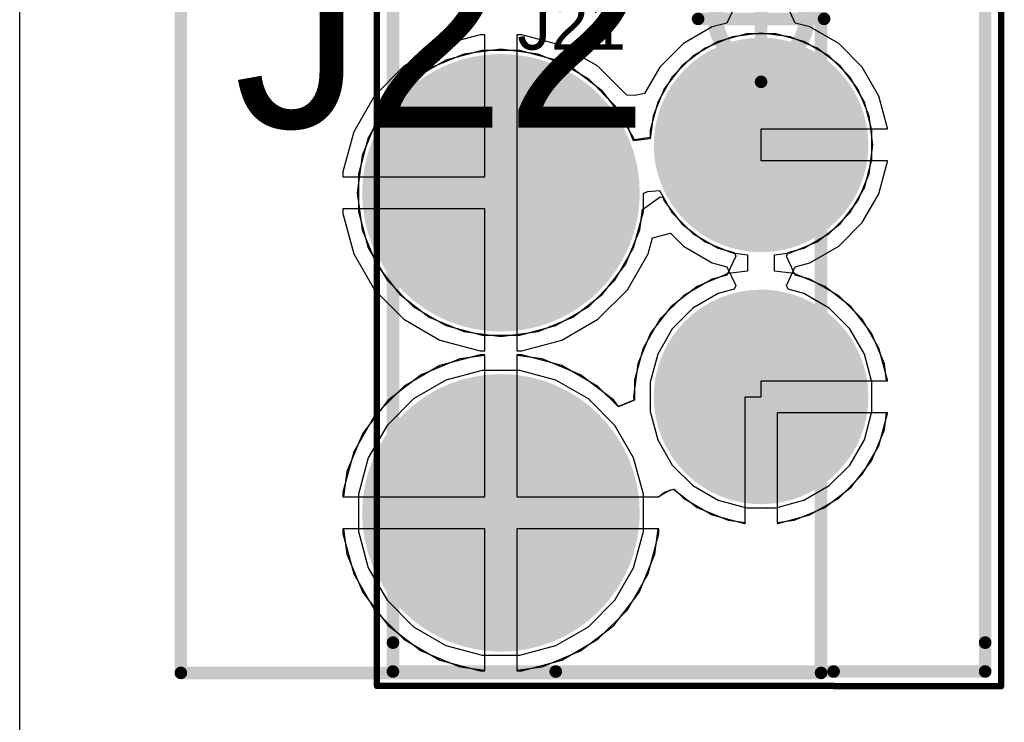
# Model space of a CAD drawing. Header units: millimetres. Extents: x -0.08 to 3.17, y -0.08 to 4.88.
# Tile 157 of 256: x 0.41 to 0.72, y 4.29 to 4.51. Entities that reach past the tile are written whole.
import ezdxf

# ---------------------------------------------------------------- set-up
doc = ezdxf.new("R2010")
doc.units = ezdxf.units.MM
doc.header["$MEASUREMENT"] = 0
for name, color, linetype in [('BottomLayer', 5, 'Continuous'), ('BottomSolder', 6, 'Continuous'), ('Mechanical13', 56, 'Continuous'), ('Mechanical15', 56, 'Continuous'), ('Mechanical2', 216, 'Continuous'), ('MidLayer1', 16, 'Continuous'), ('MidLayer2', 76, 'Continuous'), ('MultiLayer', 9, 'Continuous'), ('PadHoleLayer', 156, 'Continuous'), ('TopLayer', 1, 'Continuous'), ('TopSolder', 216, 'Continuous')]:
    doc.layers.add(name, color=color, linetype=linetype)

# ---------------------------------------------------------------- blocks, each defined once
blk = doc.blocks.new('LHA_04_TS_458')
at = {"layer": 'BottomLayer', "const_width": 0.0393701}
for points in [[(-0.019685, 0.15, 1), (0.019685, 0.15, 1)], [(-0.019685, 0.05, 1), (0.019685, 0.05, 1)], [(-0.019685, -0.05, 1), (0.019685, -0.05, 1)], [(-0.019685, -0.15, 1), (0.019685, -0.15, 1)]]:
    blk.add_lwpolyline(points, format="xyb", close=True, dxfattribs=at)
at = {"layer": 'BottomSolder', "const_width": 0.0433701}
for points in [[(-0.021685, 0.15, 1), (0.021685, 0.15, 1)], [(-0.021685, 0.05, 1), (0.021685, 0.05, 1)], [(-0.021685, -0.05, 1), (0.021685, -0.05, 1)], [(-0.021685, -0.15, 1), (0.021685, -0.15, 1)]]:
    blk.add_lwpolyline(points, format="xyb", close=True, dxfattribs=at)
at = {"layer": 'Mechanical13', "const_width": 0.003937}
for points in [[(-0.1, 0.2), (0.1, 0.2)], [(-0.1, -0.2), (-0.1, 0.2)], [(0.1, -0.2), (0.1, 0.2)], [(-0.1, -0.2), (0.1, -0.2)]]:
    blk.add_lwpolyline(points, dxfattribs=at)
at = {"layer": 'Mechanical13', "const_width": 0.0019685}
for points in [[(-0.1009842, 0.2, 1), (-0.0990158, 0.2, 1)], [(-0.1009842, 0.2, 1), (-0.0990158, 0.2, 1)], [(0.0990158, 0.2, 1), (0.1009842, 0.2, 1)], [(0.0990158, 0.2, 1), (0.1009842, 0.2, 1)], [(-0.1009842, -0.2, 1), (-0.0990158, -0.2, 1)], [(-0.1009842, -0.2, 1), (-0.0990158, -0.2, 1)], [(0.0990158, -0.2, 1), (0.1009842, -0.2, 1)], [(0.0990158, -0.2, 1), (0.1009842, -0.2, 1)]]:
    blk.add_lwpolyline(points, format="xyb", close=True, dxfattribs=at)
at = {"layer": 'Mechanical13'}
blk.add_solid([(-0.1, 0.15), (-0.05, 0.15), (-0.1, 0.2), (-0.05, 0.2)], dxfattribs=at)
at = {"layer": 'Mechanical15', "const_width": 0.003937}
for points in [[(-0.1, 0.2), (0.1, 0.2)], [(-0.1, -0.2), (-0.1, 0.2)], [(0.1, -0.2), (0.1, 0.2)], [(-0.1, -0.2), (0.1, -0.2)]]:
    blk.add_lwpolyline(points, dxfattribs=at)
at = {"layer": 'Mechanical15', "const_width": 0.0019685}
for points in [[(-0.1009842, 0.2, 1), (-0.0990158, 0.2, 1)], [(-0.1009842, 0.2, 1), (-0.0990158, 0.2, 1)], [(0.0990158, 0.2, 1), (0.1009842, 0.2, 1)], [(0.0990158, 0.2, 1), (0.1009842, 0.2, 1)], [(-0.1009842, -0.2, 1), (-0.0990158, -0.2, 1)], [(-0.1009842, -0.2, 1), (-0.0990158, -0.2, 1)], [(0.0990158, -0.2, 1), (0.1009842, -0.2, 1)], [(0.0990158, -0.2, 1), (0.1009842, -0.2, 1)]]:
    blk.add_lwpolyline(points, format="xyb", close=True, dxfattribs=at)
at = {"layer": 'MidLayer1', "const_width": 0.0393701}
for points in [[(-0.019685, 0.15, 1), (0.019685, 0.15, 1)], [(-0.019685, 0.05, 1), (0.019685, 0.05, 1)], [(-0.019685, -0.05, 1), (0.019685, -0.05, 1)], [(-0.019685, -0.15, 1), (0.019685, -0.15, 1)]]:
    blk.add_lwpolyline(points, format="xyb", close=True, dxfattribs=at)
at = {"layer": 'MidLayer2', "const_width": 0.0393701}
for points in [[(-0.019685, 0.15, 1), (0.019685, 0.15, 1)], [(-0.019685, 0.05, 1), (0.019685, 0.05, 1)], [(-0.019685, -0.05, 1), (0.019685, -0.05, 1)], [(-0.019685, -0.15, 1), (0.019685, -0.15, 1)]]:
    blk.add_lwpolyline(points, format="xyb", close=True, dxfattribs=at)
at = {"layer": 'MultiLayer', "const_width": 0.0393701}
for points in [[(-0.019685, 0.15, 1), (0.019685, 0.15, 1)], [(-0.019685, 0.05, 1), (0.019685, 0.05, 1)], [(-0.019685, -0.05, 1), (0.019685, -0.05, 1)], [(-0.019685, -0.15, 1), (0.019685, -0.15, 1)]]:
    blk.add_lwpolyline(points, format="xyb", close=True, dxfattribs=at)
at = {"layer": 'PadHoleLayer', "const_width": 0.023622}
for points in [[(-0.011811, 0.15, 1), (0.011811, 0.15, 1)], [(-0.011811, 0.05, 1), (0.011811, 0.05, 1)], [(-0.011811, -0.05, 1), (0.011811, -0.05, 1)], [(-0.011811, -0.15, 1), (0.011811, -0.15, 1)]]:
    blk.add_lwpolyline(points, format="xyb", close=True, dxfattribs=at)
at = {"layer": 'TopLayer', "const_width": 0.0393701}
for points in [[(-0.019685, 0.15, 1), (0.019685, 0.15, 1)], [(-0.019685, 0.05, 1), (0.019685, 0.05, 1)], [(-0.019685, -0.05, 1), (0.019685, -0.05, 1)], [(-0.019685, -0.15, 1), (0.019685, -0.15, 1)]]:
    blk.add_lwpolyline(points, format="xyb", close=True, dxfattribs=at)
at = {"layer": 'TopSolder', "const_width": 0.0433701}
for points in [[(-0.021685, 0.15, 1), (0.021685, 0.15, 1)], [(-0.021685, 0.05, 1), (0.021685, 0.05, 1)], [(-0.021685, -0.05, 1), (0.021685, -0.05, 1)], [(-0.021685, -0.15, 1), (0.021685, -0.15, 1)]]:
    blk.add_lwpolyline(points, format="xyb", close=True, dxfattribs=at)
blk = doc.blocks.new('JST_B4B_PH_K_S_V_496')
at = {"layer": 'BottomLayer', "const_width": 0.0295275}
for points in [[(-0.0541339, 0, 1), (-0.0246063, 0, 1)], [(0.0246064, 0, 1), (0.054134, 0, 1)], [(0.1033465, 0, 1), (0.1328741, 0, 1)]]:
    blk.add_lwpolyline(points, format="xyb", close=True, dxfattribs=at)
at = {"layer": 'BottomLayer'}
blk.add_solid([(-0.1476378, -0.0295275), (-0.0885828, -0.0295275), (-0.1476378, 0.0295275), (-0.0885828, 0.0295275)], dxfattribs=at)
at = {"layer": 'BottomSolder', "const_width": 0.0335275}
for points in [[(-0.0561339, 0, 1), (-0.0226063, 0, 1)], [(0.0226064, 0, 1), (0.056134, 0, 1)], [(0.1013465, 0, 1), (0.1348741, 0, 1)]]:
    blk.add_lwpolyline(points, format="xyb", close=True, dxfattribs=at)
at = {"layer": 'BottomSolder'}
blk.add_solid([(-0.1516378, -0.0335275), (-0.0845828, -0.0335275), (-0.1516378, 0.0335275), (-0.0845828, 0.0335275)], dxfattribs=at)
at = {"layer": 'Mechanical13'}
for p, q in [((-0.1948819, 0.07), (-0.195, 0.025)), ((-0.16, 0.07), (-0.1948819, 0.07)), ((-0.16, 0.025), (-0.16, 0.07)), ((-0.195, 0.025), (-0.16, 0.025))]:
    blk.add_line(p, q, dxfattribs=at)
at = {"layer": 'Mechanical13', "const_width": 0.003937}
for points in [[(0.1948819, 0.07), (-0.1948819, 0.07)], [(-0.1948819, -0.115), (-0.1948819, 0.07)], [(0.2039008, 0.07), (0.1948819, 0.07)], [(0.2039008, 0.0226508), (0.2039008, 0.07)], [(0.2039008, -0.06415), (0.2039008, 0.0226508)], [(0.203904, -0.0641533), (0.2039008, -0.06415)], [(0.203904, -0.115), (0.203904, -0.0641533)], [(0.1948819, -0.115), (-0.1948819, -0.115)], [(0.203904, -0.115), (0.1948819, -0.115)]]:
    blk.add_lwpolyline(points, dxfattribs=at)
at = {"layer": 'Mechanical13', "const_width": 0.0019685}
for points in [[(-0.1958661, 0.07, 1), (-0.1938977, 0.07, 1)], [(-0.1958661, 0.07, 1), (-0.1938977, 0.07, 1)], [(0.1938977, 0.07, 1), (0.1958661, 0.07, 1)], [(0.1938977, 0.07, 1), (0.1958661, 0.07, 1)], [(0.2029166, 0.07, 1), (0.204885, 0.07, 1)], [(0.2029166, 0.07, 1), (0.204885, 0.07, 1)], [(0.2029166, 0.0226508, 1), (0.204885, 0.0226508, 1)], [(0.2029166, 0.0226508, 1), (0.204885, 0.0226508, 1)], [(0.2029166, -0.06415, 1), (0.204885, -0.06415, 1)], [(0.2029166, -0.06415, 1), (0.204885, -0.06415, 1)], [(0.2029198, -0.0641533, 1), (0.2048882, -0.0641533, 1)], [(0.2029198, -0.0641533, 1), (0.2048882, -0.0641533, 1)], [(-0.1958661, -0.115, 1), (-0.1938977, -0.115, 1)], [(-0.1958661, -0.115, 1), (-0.1938977, -0.115, 1)], [(0.1938977, -0.115, 1), (0.1958661, -0.115, 1)], [(0.1938977, -0.115, 1), (0.1958661, -0.115, 1)], [(0.2029198, -0.115, 1), (0.2048882, -0.115, 1)], [(0.2029198, -0.115, 1), (0.2048882, -0.115, 1)]]:
    blk.add_lwpolyline(points, format="xyb", close=True, dxfattribs=at)
at = {"layer": 'Mechanical15'}
for points, const_width in [([(0.2084736, 0.075), (-0.1988189, 0.075)], 0.0019685), ([(-0.1988189, -0.12), (-0.1988189, 0.075)], 0.0019685), ([(0.2084736, 0.0228916), (0.2084736, 0.075)], 0.0019685), ([(0, -0.019685), (0, 0.019685)], 0.003937), ([(0.208416, 0.022834), (0.2084736, 0.0228916)], 0.0019685), ([(0.208416, -0.067834), (0.208416, 0.022834)], 0.0019685), ([(0.019685, 0), (-0.019685, 0)], 0.003937), ([(0.2084161, -0.1200001), (0.208416, -0.067834)], 0.0019685), ([(0.2084161, -0.1200001), (-0.1988189, -0.12)], 0.0019685)]:
    blk.add_lwpolyline(points, dxfattribs=dict(at, const_width=const_width))
for points, const_width in [([(-0.199311, 0.075, 1), (-0.1983268, 0.075, 1)], 0.0009842), ([(-0.199311, 0.075, 1), (-0.1983268, 0.075, 1)], 0.0009842), ([(0.2079815, 0.075, 1), (0.2089657, 0.075, 1)], 0.0009842), ([(0.2079815, 0.075, 1), (0.2089657, 0.075, 1)], 0.0009842), ([(-0.0009842, 0.019685, 1), (0.0009842, 0.019685, 1)], 0.0019685), ([(0.2079239, 0.022834, 1), (0.2089081, 0.022834, 1)], 0.0009842), ([(0.2079239, 0.022834, 1), (0.2089081, 0.022834, 1)], 0.0009842), ([(0.2079815, 0.0228916, 1), (0.2089657, 0.0228916, 1)], 0.0009842), ([(0.2079815, 0.0228916, 1), (0.2089657, 0.0228916, 1)], 0.0009842), ([(0.0141421, 0, 1), (-0.0141421, 0, 1)], 0.005), ([(-0.0206692, 0, 1), (-0.0187008, 0, 1)], 0.0019685), ([(-0.0153921, 0, 1), (-0.0128921, 0, 1)], 0.0025), ([(0.0128921, 0, 1), (0.0153921, 0, 1)], 0.0025), ([(0.0187008, 0, 1), (0.0206692, 0, 1)], 0.0019685), ([(-0.0009842, -0.019685, 1), (0.0009842, -0.019685, 1)], 0.0019685), ([(0.2079239, -0.067834, 1), (0.2089081, -0.067834, 1)], 0.0009842), ([(0.2079239, -0.067834, 1), (0.2089081, -0.067834, 1)], 0.0009842), ([(-0.199311, -0.12, 1), (-0.1983268, -0.12, 1)], 0.0009842), ([(-0.199311, -0.12, 1), (-0.1983268, -0.12, 1)], 0.0009842), ([(0.207924, -0.1200001, 1), (0.2089082, -0.1200001, 1)], 0.0009842), ([(0.207924, -0.1200001, 1), (0.2089082, -0.1200001, 1)], 0.0009842)]:
    blk.add_lwpolyline(points, format="xyb", close=True, dxfattribs=dict(at, const_width=const_width))
at = {"layer": 'MidLayer1', "const_width": 0.0295275}
for points in [[(-0.0541339, 0, 1), (-0.0246063, 0, 1)], [(0.0246064, 0, 1), (0.054134, 0, 1)], [(0.1033465, 0, 1), (0.1328741, 0, 1)]]:
    blk.add_lwpolyline(points, format="xyb", close=True, dxfattribs=at)
at = {"layer": 'MidLayer1'}
blk.add_solid([(-0.1476378, -0.0295275), (-0.0885828, -0.0295275), (-0.1476378, 0.0295275), (-0.0885828, 0.0295275)], dxfattribs=at)
at = {"layer": 'MidLayer2', "const_width": 0.0295275}
for points in [[(-0.0541339, 0, 1), (-0.0246063, 0, 1)], [(0.0246064, 0, 1), (0.054134, 0, 1)], [(0.1033465, 0, 1), (0.1328741, 0, 1)]]:
    blk.add_lwpolyline(points, format="xyb", close=True, dxfattribs=at)
at = {"layer": 'MidLayer2'}
blk.add_solid([(-0.1476378, -0.0295275), (-0.0885828, -0.0295275), (-0.1476378, 0.0295275), (-0.0885828, 0.0295275)], dxfattribs=at)
at = {"layer": 'MultiLayer', "const_width": 0.0295275}
for points in [[(-0.0541339, 0, 1), (-0.0246063, 0, 1)], [(0.0246064, 0, 1), (0.054134, 0, 1)], [(0.1033465, 0, 1), (0.1328741, 0, 1)]]:
    blk.add_lwpolyline(points, format="xyb", close=True, dxfattribs=at)
at = {"layer": 'MultiLayer'}
blk.add_solid([(-0.1476378, -0.0295275), (-0.0885828, -0.0295275), (-0.1476378, 0.0295275), (-0.0885828, 0.0295275)], dxfattribs=at)
at = {"layer": 'PadHoleLayer', "const_width": 0.019685}
for points in [[(-0.1279528, 0, 1), (-0.1082678, 0, 1)], [(-0.0492126, 0, 1), (-0.0295276, 0, 1)], [(0.0295277, 0, 1), (0.0492127, 0, 1)], [(0.1082678, 0, 1), (0.1279528, 0, 1)]]:
    blk.add_lwpolyline(points, format="xyb", close=True, dxfattribs=at)
at = {"layer": 'TopLayer', "const_width": 0.0295275}
for points in [[(-0.0541339, 0, 1), (-0.0246063, 0, 1)], [(0.0246064, 0, 1), (0.054134, 0, 1)], [(0.1033465, 0, 1), (0.1328741, 0, 1)]]:
    blk.add_lwpolyline(points, format="xyb", close=True, dxfattribs=at)
at = {"layer": 'TopLayer'}
blk.add_solid([(-0.1476378, -0.0295275), (-0.0885828, -0.0295275), (-0.1476378, 0.0295275), (-0.0885828, 0.0295275)], dxfattribs=at)
at = {"layer": 'TopSolder', "const_width": 0.0335275}
for points in [[(-0.0561339, 0, 1), (-0.0226063, 0, 1)], [(0.0226064, 0, 1), (0.056134, 0, 1)], [(0.1013465, 0, 1), (0.1348741, 0, 1)]]:
    blk.add_lwpolyline(points, format="xyb", close=True, dxfattribs=at)
at = {"layer": 'TopSolder'}
blk.add_solid([(-0.1516378, -0.0335275), (-0.0845828, -0.0335275), (-0.1516378, 0.0335275), (-0.0845828, 0.0335275)], dxfattribs=at)

msp = doc.modelspace()

# ---------------------------------------------------------------- linework, layer by layer
at = {"layer": 'BottomLayer'}
for p, q in [((0.4077497, 3.9488159), (0.4077499, 4.6850394)), ((0.634793, 4.5031495), (0.6259815, 4.5007885)), ((0.6439154, 4.5031495), (0.634793, 4.5031495)), ((0.6527269, 4.5007885), (0.6439154, 4.5031495)), ((0.6259815, 4.5007885), (0.6180813, 4.4962273)), ((0.6606271, 4.4962273), (0.6527269, 4.5007885)), ((0.5522374, 4.4980316), (0.5409226, 4.4949998)), ((0.5639514, 4.4980316), (0.5522374, 4.4980316)), ((0.5752662, 4.4949998), (0.5639514, 4.4980316)), ((0.5409226, 4.4949998), (0.530778, 4.4891428)), ((0.5854108, 4.4891428), (0.5752662, 4.4949998)), ((0.6180813, 4.4962273), (0.6116308, 4.4897768)), ((0.6670776, 4.4897768), (0.6606271, 4.4962273)), ((0.530778, 4.4891428), (0.522495, 4.4808598)), ((0.5936938, 4.4808598), (0.5854108, 4.4891428)), ((0.6116308, 4.4897768), (0.6070696, 4.4818766)), ((0.6716388, 4.4818766), (0.6670776, 4.4897768)), ((0.6070696, 4.4818766), (0.6047086, 4.4730651)), ((0.6739998, 4.4730651), (0.6716388, 4.4818766)), ((0.522495, 4.4808598), (0.516638, 4.4707152)), ((0.5995508, 4.4707152), (0.5936938, 4.4808598)), ((0.6047086, 4.4730651), (0.6047086, 4.4707846)), ((0.6739998, 4.4639427), (0.6739998, 4.4730651)), ((0.516638, 4.4707152), (0.5136062, 4.4594004)), ((0.5997086, 4.4701263), (0.5995508, 4.4707152)), ((0.6047086, 4.4707846), (0.5997086, 4.4701263)), ((0.6716388, 4.4551312), (0.6739998, 4.4639427)), ((0.5136062, 4.4594004), (0.5136062, 4.4476864)), ((0.6025826, 4.4533905), (0.6040045, 4.4539421)), ((0.6040045, 4.4539421), (0.6075826, 4.4542426)), ((0.6075826, 4.4542426), (0.6116308, 4.447231)), ((0.6670776, 4.447231), (0.6716388, 4.4551312)), ((0.6025826, 4.4476864), (0.6025826, 4.4533905)), ((0.5136062, 4.4476864), (0.516638, 4.4363716)), ((0.5995508, 4.4363716), (0.6025826, 4.4476864)), ((0.6116308, 4.447231), (0.6180813, 4.4407805)), ((0.6606271, 4.4407805), (0.6670776, 4.447231)), ((0.6180813, 4.4407805), (0.6259815, 4.4362193)), ((0.6527269, 4.4362193), (0.6606271, 4.4407805)), ((0.516638, 4.4363716), (0.522495, 4.426227)), ((0.5936938, 4.426227), (0.5995508, 4.4363716)), ((0.6259815, 4.4362193), (0.6309362, 4.4348917)), ((0.6477722, 4.4348917), (0.6527269, 4.4362193)), ((0.6314608, 4.4337471), (0.6286749, 4.4278242)), ((0.6309362, 4.4348917), (0.6314608, 4.4337471)), ((0.6472476, 4.4337471), (0.6477722, 4.4348917)), ((0.6500335, 4.4278242), (0.6472476, 4.4337471)), ((0.522495, 4.426227), (0.530778, 4.417944)), ((0.5854108, 4.417944), (0.5936938, 4.426227)), ((0.6240971, 4.4265976), (0.6150837, 4.4213937)), ((0.6286749, 4.4278242), (0.6240971, 4.4265976)), ((0.6546113, 4.4265976), (0.6500335, 4.4278242)), ((0.6636247, 4.4213937), (0.6546113, 4.4265976)), ((0.6150837, 4.4213937), (0.6077243, 4.4140343)), ((0.6709841, 4.4140343), (0.6636247, 4.4213937)), ((0.530778, 4.417944), (0.5409226, 4.412087)), ((0.5752662, 4.412087), (0.5854108, 4.417944)), ((0.6077243, 4.4140343), (0.6025204, 4.4050209)), ((0.676188, 4.4050209), (0.6709841, 4.4140343)), ((0.5409226, 4.412087), (0.5522374, 4.4090552)), ((0.5639514, 4.4090552), (0.5752662, 4.412087)), ((0.5522374, 4.4090552), (0.5639514, 4.4090552)), ((0.6025204, 4.4050209), (0.5998267, 4.3949677)), ((0.6788817, 4.3949677), (0.676188, 4.4050209)), ((0.5515947, 4.4029135), (0.5390383, 4.399549)), ((0.5530944, 4.4029135), (0.5515947, 4.4029135)), ((0.5530944, 4.3585434), (0.5530944, 4.4029135)), ((0.5645941, 4.4029135), (0.5630944, 4.4029135)), ((0.5630944, 4.4029135), (0.5630944, 4.3585434)), ((0.5771505, 4.399549), (0.5645941, 4.4029135)), ((0.5390383, 4.399549), (0.5277805, 4.3930493)), ((0.5884083, 4.3930493), (0.5771505, 4.399549)), ((0.5277805, 4.3930493), (0.5185885, 4.3838573)), ((0.5948267, 4.3866309), (0.5884083, 4.3930493)), ((0.5998267, 4.3949677), (0.5998267, 4.388702)), ((0.6393543, 4.3897639), (0.6393543, 4.3947639)), ((0.6393543, 4.3947639), (0.6788817, 4.3947639)), ((0.6788817, 4.3947639), (0.6788817, 4.3949677)), ((0.6343543, 4.3502363), (0.6343543, 4.3897639)), ((0.6343543, 4.3897639), (0.6393543, 4.3897639)), ((0.5998267, 4.388702), (0.5948267, 4.3866309)), ((0.5185885, 4.3838573), (0.5120888, 4.3725995)), ((0.6788817, 4.3847639), (0.6443543, 4.3847639)), ((0.6443543, 4.3847639), (0.6443543, 4.3502363)), ((0.676188, 4.3745067), (0.6788817, 4.3845599)), ((0.6788817, 4.3845599), (0.6788817, 4.3847639)), ((0.6709841, 4.3654933), (0.676188, 4.3745067)), ((0.5120888, 4.3725995), (0.5087243, 4.3600431)), ((0.6636247, 4.3581339), (0.6709841, 4.3654933)), ((0.5087243, 4.3600431), (0.5087243, 4.3585434)), ((0.5087243, 4.3585434), (0.5530944, 4.3585434)), ((0.5630944, 4.3585434), (0.6074645, 4.3585434)), ((0.6074645, 4.358682), (0.6110664, 4.3607425)), ((0.6074645, 4.3585434), (0.6074645, 4.358682)), ((0.6110664, 4.3607425), (0.612246, 4.3609716)), ((0.612246, 4.3609716), (0.6150837, 4.3581339)), ((0.6150837, 4.3581339), (0.6240971, 4.35293)), ((0.6546113, 4.35293), (0.6636247, 4.3581339)), ((0.6240971, 4.35293), (0.6341503, 4.3502363)), ((0.6445581, 4.3502363), (0.6546113, 4.35293)), ((0.6341503, 4.3502363), (0.6343543, 4.3502363)), ((0.6443543, 4.3502363), (0.6445581, 4.3502363)), ((0.5530944, 4.3485434), (0.5087243, 4.3485434)), ((0.5087243, 4.3485434), (0.5087243, 4.3470437)), ((0.5087243, 4.3470437), (0.5120888, 4.3344873)), ((0.5530944, 4.3041733), (0.5530944, 4.3485434)), ((0.6074645, 4.3485434), (0.5630944, 4.3485434)), ((0.5630944, 4.3485434), (0.5630944, 4.3041733)), ((0.6041, 4.3344873), (0.6074645, 4.3470437)), ((0.6074645, 4.3470437), (0.6074645, 4.3485434)), ((0.5120888, 4.3344873), (0.5185885, 4.3232295)), ((0.5976003, 4.3232295), (0.6041, 4.3344873)), ((0.5185885, 4.3232295), (0.5277805, 4.3140375)), ((0.5884083, 4.3140375), (0.5976003, 4.3232295)), ((0.5277805, 4.3140375), (0.5390383, 4.3075378)), ((0.5771505, 4.3075378), (0.5884083, 4.3140375)), ((0.5390383, 4.3075378), (0.5515947, 4.3041733)), ((0.5645941, 4.3041733), (0.5771505, 4.3075378)), ((0.5515947, 4.3041733), (0.5530944, 4.3041733)), ((0.5630944, 4.3041733), (0.5645941, 4.3041733))]:
    msp.add_line(p, q, dxfattribs=at)
at = {"layer": 'MidLayer1'}
for p, q in [((0.4077497, 3.9488159), (0.4077499, 4.6850394)), ((0.6393542, 4.5034485), (0.6303099, 4.5022578)), ((0.6483985, 4.5022578), (0.6393542, 4.5034485)), ((0.6303099, 4.5022578), (0.6218819, 4.4987668)), ((0.6568265, 4.4987668), (0.6483985, 4.5022578)), ((0.5580944, 4.4984155), (0.5464806, 4.4968865)), ((0.5697082, 4.4968865), (0.5580944, 4.4984155)), ((0.6218819, 4.4987668), (0.6146446, 4.4932135)), ((0.6640638, 4.4932135), (0.6568265, 4.4987668)), ((0.5464806, 4.4968865), (0.5356583, 4.4924038)), ((0.5805305, 4.4924038), (0.5697082, 4.4968865)), ((0.5356583, 4.4924038), (0.526365, 4.4852728)), ((0.5898238, 4.4852728), (0.5805305, 4.4924038)), ((0.6146446, 4.4932135), (0.6090913, 4.4859762)), ((0.6696171, 4.4859762), (0.6640638, 4.4932135)), ((0.526365, 4.4852728), (0.519234, 4.4759795)), ((0.5969548, 4.4759795), (0.5898238, 4.4852728)), ((0.6090913, 4.4859762), (0.6056003, 4.4775482)), ((0.6731081, 4.4775482), (0.6696171, 4.4859762)), ((0.519234, 4.4759795), (0.5147513, 4.4651572)), ((0.5995316, 4.4697585), (0.5969548, 4.4759795)), ((0.6056003, 4.4775482), (0.6046637, 4.4704342)), ((0.6742988, 4.4685039), (0.6731081, 4.4775482)), ((0.6046637, 4.4704342), (0.5995316, 4.4697585)), ((0.6731081, 4.4594596), (0.6742988, 4.4685039)), ((0.5147513, 4.4651572), (0.5132223, 4.4535434)), ((0.6696171, 4.4510316), (0.6731081, 4.4594596)), ((0.5132223, 4.4535434), (0.5147513, 4.4419296)), ((0.6022738, 4.4482822), (0.6078433, 4.452296)), ((0.6078433, 4.452296), (0.6086292, 4.4521471)), ((0.6086292, 4.4521471), (0.6090913, 4.4510316)), ((0.6090913, 4.4510316), (0.6146446, 4.4437943)), ((0.6640638, 4.4437943), (0.6696171, 4.4510316)), ((0.6014375, 4.4419296), (0.6022738, 4.4482822)), ((0.5147513, 4.4419296), (0.519234, 4.4311073)), ((0.5969548, 4.4311073), (0.6014375, 4.4419296)), ((0.6146446, 4.4437943), (0.6218819, 4.438241)), ((0.6568265, 4.438241), (0.6640638, 4.4437943)), ((0.6218819, 4.438241), (0.6303099, 4.43475)), ((0.6483985, 4.43475), (0.6568265, 4.438241)), ((0.6303099, 4.43475), (0.6351148, 4.4341174)), ((0.6351148, 4.4341174), (0.6351148, 4.4290743)), ((0.6435936, 4.4341174), (0.6483985, 4.43475)), ((0.6435936, 4.4290743), (0.6435936, 4.4341174)), ((0.519234, 4.4311073), (0.526365, 4.421814)), ((0.5898238, 4.421814), (0.5969548, 4.4311073)), ((0.6290354, 4.4282739), (0.6194199, 4.424291)), ((0.6351148, 4.4290743), (0.6290354, 4.4282739)), ((0.649673, 4.4282739), (0.6435936, 4.4290743)), ((0.6592885, 4.424291), (0.649673, 4.4282739)), ((0.6194199, 4.424291), (0.6111628, 4.4179552)), ((0.6675456, 4.4179552), (0.6592885, 4.424291)), ((0.526365, 4.421814), (0.5356583, 4.414683)), ((0.5805305, 4.414683), (0.5898238, 4.421814)), ((0.6111628, 4.4179552), (0.604827, 4.4096981)), ((0.6738814, 4.4096981), (0.6675456, 4.4179552)), ((0.5356583, 4.414683), (0.5464806, 4.4102003)), ((0.5697082, 4.4102003), (0.5805305, 4.414683)), ((0.5464806, 4.4102003), (0.5580944, 4.4086713)), ((0.5580944, 4.4086713), (0.5697082, 4.4102003)), ((0.604827, 4.4096981), (0.6008441, 4.4000826)), ((0.6778643, 4.4000826), (0.6738814, 4.4096981)), ((0.5452062, 4.4016427), (0.5331963, 4.3966681)), ((0.5530944, 4.4026812), (0.5452062, 4.4016427)), ((0.5530944, 4.3585434), (0.5530944, 4.4026812)), ((0.5709826, 4.4016427), (0.5630944, 4.4026812)), ((0.5630944, 4.4026812), (0.5630944, 4.3585434)), ((0.5829925, 4.3966681), (0.5709826, 4.4016427)), ((0.6008441, 4.4000826), (0.5994856, 4.3897638)), ((0.6785645, 4.3947639), (0.6778643, 4.4000826)), ((0.5331963, 4.3966681), (0.5228832, 4.3887546)), ((0.5933056, 4.3887546), (0.5829925, 4.3966681)), ((0.6393543, 4.3897639), (0.6393543, 4.3947639)), ((0.6393543, 4.3947639), (0.6785645, 4.3947639)), ((0.5994856, 4.3897638), (0.5996206, 4.3887381)), ((0.6343543, 4.3505535), (0.6343543, 4.3897639)), ((0.6343543, 4.3897639), (0.6393543, 4.3897639)), ((0.5228832, 4.3887546), (0.5149697, 4.3784415)), ((0.5948382, 4.3867572), (0.5933056, 4.3887546)), ((0.5996206, 4.3887381), (0.5948382, 4.3867572)), ((0.6785645, 4.3847639), (0.6443543, 4.3847639)), ((0.6443543, 4.3847639), (0.6443543, 4.3505535)), ((0.6778643, 4.379445), (0.6785645, 4.3847639)), ((0.5149697, 4.3784415), (0.5099951, 4.3664316)), ((0.6738814, 4.3698295), (0.6778643, 4.379445)), ((0.6675456, 4.3615724), (0.6738814, 4.3698295)), ((0.5099951, 4.3664316), (0.5089566, 4.3585434)), ((0.5089566, 4.3585434), (0.5530944, 4.3585434)), ((0.5630944, 4.3585434), (0.6072868, 4.3585434)), ((0.6072868, 4.3585434), (0.6091662, 4.3600121)), ((0.6091662, 4.3600121), (0.6119568, 4.3609631)), ((0.6119568, 4.3609631), (0.6194199, 4.3552366)), ((0.6592885, 4.3552366), (0.6675456, 4.3615724)), ((0.6194199, 4.3552366), (0.6290354, 4.3512537)), ((0.649673, 4.3512537), (0.6592885, 4.3552366)), ((0.6290354, 4.3512537), (0.6343543, 4.3505535)), ((0.6443543, 4.3505535), (0.649673, 4.3512537)), ((0.5530944, 4.3485434), (0.5089566, 4.3485434)), ((0.5089566, 4.3485434), (0.5099951, 4.3406552)), ((0.5530944, 4.3044056), (0.5530944, 4.3485434)), ((0.6072322, 4.3485434), (0.5630944, 4.3485434)), ((0.5630944, 4.3485434), (0.5630944, 4.3044056)), ((0.6061937, 4.3406552), (0.6072322, 4.3485434)), ((0.5099951, 4.3406552), (0.5149697, 4.3286453)), ((0.6012191, 4.3286453), (0.6061937, 4.3406552)), ((0.5149697, 4.3286453), (0.5228832, 4.3183322)), ((0.5933056, 4.3183322), (0.6012191, 4.3286453)), ((0.5228832, 4.3183322), (0.5331963, 4.3104187)), ((0.5829925, 4.3104187), (0.5933056, 4.3183322)), ((0.5331963, 4.3104187), (0.5452062, 4.3054441)), ((0.5709826, 4.3054441), (0.5829925, 4.3104187)), ((0.5452062, 4.3054441), (0.5530944, 4.3044056)), ((0.5630944, 4.3044056), (0.5709826, 4.3054441))]:
    msp.add_line(p, q, dxfattribs=at)
at = {"layer": 'MidLayer2'}
for p, q in [((0.4077497, 3.9488159), (0.4077499, 4.6850394)), ((0.6314621, 4.5124875), (0.6286755, 4.5065645)), ((0.6500329, 4.5065645), (0.6472463, 4.5124875)), ((0.6286755, 4.5065645), (0.6240971, 4.5053377)), ((0.6546113, 4.5053377), (0.6500329, 4.5065645)), ((0.6240971, 4.5053377), (0.6150837, 4.5001338)), ((0.6636247, 4.5001338), (0.6546113, 4.5053377)), ((0.5515947, 4.5029135), (0.5390383, 4.499549)), ((0.5530944, 4.5029135), (0.5515947, 4.5029135)), ((0.5530944, 4.4585434), (0.5530944, 4.5029135)), ((0.5645941, 4.5029135), (0.5630944, 4.5029135)), ((0.5630944, 4.5029135), (0.5630944, 4.4535434)), ((0.5771505, 4.499549), (0.5645941, 4.5029135)), ((0.6150837, 4.5001338), (0.6077243, 4.4927744)), ((0.6709841, 4.4927744), (0.6636247, 4.5001338)), ((0.5390383, 4.499549), (0.5277805, 4.4930493)), ((0.5884083, 4.4930493), (0.5771505, 4.499549)), ((0.5277805, 4.4930493), (0.5185885, 4.4838573)), ((0.5974185, 4.4840391), (0.5884083, 4.4930493)), ((0.6077243, 4.4927744), (0.6029749, 4.4845483)), ((0.676188, 4.483761), (0.6709841, 4.4927744)), ((0.5185885, 4.4838573), (0.5120888, 4.4725995)), ((0.5998933, 4.4839042), (0.5974185, 4.4840391)), ((0.6029749, 4.4845483), (0.5998933, 4.4839042)), ((0.6788817, 4.4737078), (0.676188, 4.483761)), ((0.5120888, 4.4725995), (0.5087243, 4.4600431)), ((0.6393542, 4.4635039), (0.6393542, 4.4735039)), ((0.6393542, 4.4735039), (0.6788817, 4.4735039)), ((0.6788817, 4.4735039), (0.6788817, 4.4737078)), ((0.6788817, 4.4635039), (0.6393542, 4.4635039)), ((0.676188, 4.4532468), (0.6788817, 4.4633)), ((0.6788817, 4.4633), (0.6788817, 4.4635039)), ((0.5087243, 4.4600431), (0.5087243, 4.4585434)), ((0.5087243, 4.4585434), (0.5530944, 4.4585434)), ((0.5630944, 4.4535434), (0.5630944, 4.4041733)), ((0.6709841, 4.4442334), (0.676188, 4.4532468)), ((0.5530944, 4.4485434), (0.5087243, 4.4485434)), ((0.5087243, 4.4485434), (0.5087243, 4.4470437)), ((0.5530944, 4.4041733), (0.5530944, 4.4485434)), ((0.5087243, 4.4470437), (0.5120888, 4.4344873)), ((0.6636247, 4.436874), (0.6709841, 4.4442334)), ((0.6041, 4.4344873), (0.6054312, 4.4394554)), ((0.6054312, 4.4394554), (0.611008, 4.4409497)), ((0.611008, 4.4409497), (0.6150837, 4.436874)), ((0.6150837, 4.436874), (0.6240971, 4.4316701)), ((0.6546113, 4.4316701), (0.6636247, 4.436874)), ((0.5120888, 4.4344873), (0.5185885, 4.4232295)), ((0.5976003, 4.4232295), (0.6041, 4.4344873)), ((0.6240971, 4.4316701), (0.6286749, 4.4304435)), ((0.6286749, 4.4304435), (0.6314608, 4.4245206)), ((0.6472476, 4.4245206), (0.6500335, 4.4304435)), ((0.6500335, 4.4304435), (0.6546113, 4.4316701)), ((0.5185885, 4.4232295), (0.5277805, 4.4140375)), ((0.5884083, 4.4140375), (0.5976003, 4.4232295)), ((0.6309362, 4.423376), (0.6259815, 4.4220484)), ((0.6314608, 4.4245206), (0.6309362, 4.423376)), ((0.6477722, 4.423376), (0.6472476, 4.4245206)), ((0.6527269, 4.4220484), (0.6477722, 4.423376)), ((0.6259815, 4.4220484), (0.6180813, 4.4174872)), ((0.6606271, 4.4174872), (0.6527269, 4.4220484)), ((0.6180813, 4.4174872), (0.6116308, 4.4110367)), ((0.6670776, 4.4110367), (0.6606271, 4.4174872)), ((0.5277805, 4.4140375), (0.5390383, 4.4075378)), ((0.5771505, 4.4075378), (0.5884083, 4.4140375)), ((0.6116308, 4.4110367), (0.6070696, 4.4031365)), ((0.6716388, 4.4031365), (0.6670776, 4.4110367)), ((0.5390383, 4.4075378), (0.5515947, 4.4041733)), ((0.5645941, 4.4041733), (0.5771505, 4.4075378)), ((0.5515947, 4.4041733), (0.5530944, 4.4041733)), ((0.5630944, 4.4041733), (0.5645941, 4.4041733)), ((0.6070696, 4.4031365), (0.6047086, 4.394325)), ((0.6739998, 4.394325), (0.6716388, 4.4031365)), ((0.5522374, 4.3980316), (0.5409226, 4.3949998)), ((0.5639514, 4.3980316), (0.5522374, 4.3980316)), ((0.5752662, 4.3949998), (0.5639514, 4.3980316)), ((0.5409226, 4.3949998), (0.530778, 4.3891428)), ((0.5854108, 4.3891428), (0.5752662, 4.3949998)), ((0.6047086, 4.394325), (0.6047086, 4.3852026)), ((0.6739998, 4.3852026), (0.6739998, 4.394325)), ((0.530778, 4.3891428), (0.522495, 4.3808598)), ((0.5936938, 4.3808598), (0.5854108, 4.3891428)), ((0.6047086, 4.3852026), (0.6070696, 4.3763911)), ((0.6716388, 4.3763911), (0.6739998, 4.3852026)), ((0.522495, 4.3808598), (0.516638, 4.3707152)), ((0.5995508, 4.3707152), (0.5936938, 4.3808598)), ((0.6070696, 4.3763911), (0.6116308, 4.3684909)), ((0.6670776, 4.3684909), (0.6716388, 4.3763911)), ((0.516638, 4.3707152), (0.5136062, 4.3594004)), ((0.6025826, 4.3594004), (0.5995508, 4.3707152)), ((0.6116308, 4.3684909), (0.6180813, 4.3620404)), ((0.6606271, 4.3620404), (0.6670776, 4.3684909)), ((0.6180813, 4.3620404), (0.6259815, 4.3574792)), ((0.6527269, 4.3574792), (0.6606271, 4.3620404)), ((0.5136062, 4.3594004), (0.5136062, 4.3476864)), ((0.6025826, 4.3476864), (0.6025826, 4.3594004)), ((0.6259815, 4.3574792), (0.634793, 4.3551182)), ((0.6439154, 4.3551182), (0.6527269, 4.3574792)), ((0.634793, 4.3551182), (0.6439154, 4.3551182)), ((0.5136062, 4.3476864), (0.516638, 4.3363716)), ((0.5995508, 4.3363716), (0.6025826, 4.3476864)), ((0.516638, 4.3363716), (0.522495, 4.326227)), ((0.5936938, 4.326227), (0.5995508, 4.3363716)), ((0.522495, 4.326227), (0.530778, 4.317944)), ((0.5854108, 4.317944), (0.5936938, 4.326227)), ((0.530778, 4.317944), (0.5409226, 4.312087)), ((0.5752662, 4.312087), (0.5854108, 4.317944)), ((0.5409226, 4.312087), (0.5522374, 4.3090552)), ((0.5639514, 4.3090552), (0.5752662, 4.312087)), ((0.5522374, 4.3090552), (0.5639514, 4.3090552))]:
    msp.add_line(p, q, dxfattribs=at)
at = {"layer": 'TopLayer'}
for p, q in [((0.4077497, 3.9488159), (0.4077499, 4.6850394)), ((0.634793, 4.5031495), (0.6259815, 4.5007885)), ((0.6439154, 4.5031495), (0.634793, 4.5031495)), ((0.6527269, 4.5007885), (0.6439154, 4.5031495)), ((0.6259815, 4.5007885), (0.6180813, 4.4962273)), ((0.6606271, 4.4962273), (0.6527269, 4.5007885)), ((0.5522374, 4.4980316), (0.5409226, 4.4949998)), ((0.5639514, 4.4980316), (0.5522374, 4.4980316)), ((0.5752662, 4.4949998), (0.5639514, 4.4980316)), ((0.5409226, 4.4949998), (0.530778, 4.4891428)), ((0.5854108, 4.4891428), (0.5752662, 4.4949998)), ((0.6180813, 4.4962273), (0.6116308, 4.4897768)), ((0.6670776, 4.4897768), (0.6606271, 4.4962273)), ((0.530778, 4.4891428), (0.522495, 4.4808598)), ((0.5936938, 4.4808598), (0.5854108, 4.4891428)), ((0.6116308, 4.4897768), (0.6070696, 4.4818766)), ((0.6716388, 4.4818766), (0.6670776, 4.4897768)), ((0.6070696, 4.4818766), (0.6047086, 4.4730651)), ((0.6739998, 4.4730651), (0.6716388, 4.4818766)), ((0.522495, 4.4808598), (0.516638, 4.4707152)), ((0.5995508, 4.4707152), (0.5936938, 4.4808598)), ((0.6047086, 4.4730651), (0.6047086, 4.4707846)), ((0.6739998, 4.4639427), (0.6739998, 4.4730651)), ((0.516638, 4.4707152), (0.5136062, 4.4594004)), ((0.5997086, 4.4701263), (0.5995508, 4.4707152)), ((0.6047086, 4.4707846), (0.5997086, 4.4701263)), ((0.6716388, 4.4551312), (0.6739998, 4.4639427)), ((0.5136062, 4.4594004), (0.5136062, 4.4476864)), ((0.6025826, 4.4533905), (0.6040045, 4.4539421)), ((0.6040045, 4.4539421), (0.6075826, 4.4542426)), ((0.6075826, 4.4542426), (0.6116308, 4.447231)), ((0.6670776, 4.447231), (0.6716388, 4.4551312)), ((0.6025826, 4.4476864), (0.6025826, 4.4533905)), ((0.5136062, 4.4476864), (0.516638, 4.4363716)), ((0.5995508, 4.4363716), (0.6025826, 4.4476864)), ((0.6116308, 4.447231), (0.6180813, 4.4407805)), ((0.6606271, 4.4407805), (0.6670776, 4.447231)), ((0.6180813, 4.4407805), (0.6259815, 4.4362193)), ((0.6527269, 4.4362193), (0.6606271, 4.4407805)), ((0.516638, 4.4363716), (0.522495, 4.426227)), ((0.5936938, 4.426227), (0.5995508, 4.4363716)), ((0.6259815, 4.4362193), (0.6309362, 4.4348917)), ((0.6477722, 4.4348917), (0.6527269, 4.4362193)), ((0.6314608, 4.4337471), (0.6286749, 4.4278242)), ((0.6309362, 4.4348917), (0.6314608, 4.4337471)), ((0.6472476, 4.4337471), (0.6477722, 4.4348917)), ((0.6500335, 4.4278242), (0.6472476, 4.4337471)), ((0.522495, 4.426227), (0.530778, 4.417944)), ((0.5854108, 4.417944), (0.5936938, 4.426227)), ((0.6240971, 4.4265976), (0.6150837, 4.4213937)), ((0.6286749, 4.4278242), (0.6240971, 4.4265976)), ((0.6546113, 4.4265976), (0.6500335, 4.4278242)), ((0.6636247, 4.4213937), (0.6546113, 4.4265976)), ((0.6150837, 4.4213937), (0.6077243, 4.4140343)), ((0.6709841, 4.4140343), (0.6636247, 4.4213937)), ((0.530778, 4.417944), (0.5409226, 4.412087)), ((0.5752662, 4.412087), (0.5854108, 4.417944)), ((0.6077243, 4.4140343), (0.6025204, 4.4050209)), ((0.676188, 4.4050209), (0.6709841, 4.4140343)), ((0.5409226, 4.412087), (0.5522374, 4.4090552)), ((0.5639514, 4.4090552), (0.5752662, 4.412087)), ((0.5522374, 4.4090552), (0.5639514, 4.4090552)), ((0.6025204, 4.4050209), (0.5998267, 4.3949677)), ((0.6788817, 4.3949677), (0.676188, 4.4050209)), ((0.5515947, 4.4029135), (0.5390383, 4.399549)), ((0.5530944, 4.4029135), (0.5515947, 4.4029135)), ((0.5530944, 4.3585434), (0.5530944, 4.4029135)), ((0.5645941, 4.4029135), (0.5630944, 4.4029135)), ((0.5630944, 4.4029135), (0.5630944, 4.3585434)), ((0.5771505, 4.399549), (0.5645941, 4.4029135)), ((0.5390383, 4.399549), (0.5277805, 4.3930493)), ((0.5884083, 4.3930493), (0.5771505, 4.399549)), ((0.5277805, 4.3930493), (0.5185885, 4.3838573)), ((0.5948267, 4.3866309), (0.5884083, 4.3930493)), ((0.5998267, 4.3949677), (0.5998267, 4.388702)), ((0.6393543, 4.3897639), (0.6393543, 4.3947639)), ((0.6393543, 4.3947639), (0.6788817, 4.3947639)), ((0.6788817, 4.3947639), (0.6788817, 4.3949677)), ((0.6343543, 4.3502363), (0.6343543, 4.3897639)), ((0.6343543, 4.3897639), (0.6393543, 4.3897639)), ((0.5998267, 4.388702), (0.5948267, 4.3866309)), ((0.5185885, 4.3838573), (0.5120888, 4.3725995)), ((0.6788817, 4.3847639), (0.6443543, 4.3847639)), ((0.6443543, 4.3847639), (0.6443543, 4.3502363)), ((0.676188, 4.3745067), (0.6788817, 4.3845599)), ((0.6788817, 4.3845599), (0.6788817, 4.3847639)), ((0.6709841, 4.3654933), (0.676188, 4.3745067)), ((0.5120888, 4.3725995), (0.5087243, 4.3600431)), ((0.6636247, 4.3581339), (0.6709841, 4.3654933)), ((0.5087243, 4.3600431), (0.5087243, 4.3585434)), ((0.5087243, 4.3585434), (0.5530944, 4.3585434)), ((0.5630944, 4.3585434), (0.6074645, 4.3585434)), ((0.6074645, 4.358682), (0.6110664, 4.3607425)), ((0.6074645, 4.3585434), (0.6074645, 4.358682)), ((0.6110664, 4.3607425), (0.612246, 4.3609716)), ((0.612246, 4.3609716), (0.6150837, 4.3581339)), ((0.6150837, 4.3581339), (0.6240971, 4.35293)), ((0.6546113, 4.35293), (0.6636247, 4.3581339)), ((0.6240971, 4.35293), (0.6341503, 4.3502363)), ((0.6445581, 4.3502363), (0.6546113, 4.35293)), ((0.6341503, 4.3502363), (0.6343543, 4.3502363)), ((0.6443543, 4.3502363), (0.6445581, 4.3502363)), ((0.5530944, 4.3485434), (0.5087243, 4.3485434)), ((0.5087243, 4.3485434), (0.5087243, 4.3470437)), ((0.5087243, 4.3470437), (0.5120888, 4.3344873)), ((0.5530944, 4.3041733), (0.5530944, 4.3485434)), ((0.6074645, 4.3485434), (0.5630944, 4.3485434)), ((0.5630944, 4.3485434), (0.5630944, 4.3041733)), ((0.6041, 4.3344873), (0.6074645, 4.3470437)), ((0.6074645, 4.3470437), (0.6074645, 4.3485434)), ((0.5120888, 4.3344873), (0.5185885, 4.3232295)), ((0.5976003, 4.3232295), (0.6041, 4.3344873)), ((0.5185885, 4.3232295), (0.5277805, 4.3140375)), ((0.5884083, 4.3140375), (0.5976003, 4.3232295)), ((0.5277805, 4.3140375), (0.5390383, 4.3075378)), ((0.5771505, 4.3075378), (0.5884083, 4.3140375)), ((0.5390383, 4.3075378), (0.5515947, 4.3041733)), ((0.5645941, 4.3041733), (0.5771505, 4.3075378)), ((0.5515947, 4.3041733), (0.5530944, 4.3041733)), ((0.5630944, 4.3041733), (0.5645941, 4.3041733))]:
    msp.add_line(p, q, dxfattribs=at)

# ---------------------------------------------------------------- block references
at = {"rotation": 270}
msp.add_blockref('JST_B4B_PH_K_S_V_496', (0.6393542, 4.5078741), dxfattribs=at)
msp.add_blockref('LHA_04_TS_458', (0.5580944, 4.5035434))

# ---------------------------------------------------------------- texts
at = {"layer": 'Mechanical2'}
for s, height, p in [('J22', 0.06, (0.4747057, 4.4738946)), ('J21', 0.015748, (0.5632006, 4.4982547))]:
    msp.add_text(s, height=height, dxfattribs=at).set_placement(p)

doc.saveas('drawing.dxf')
